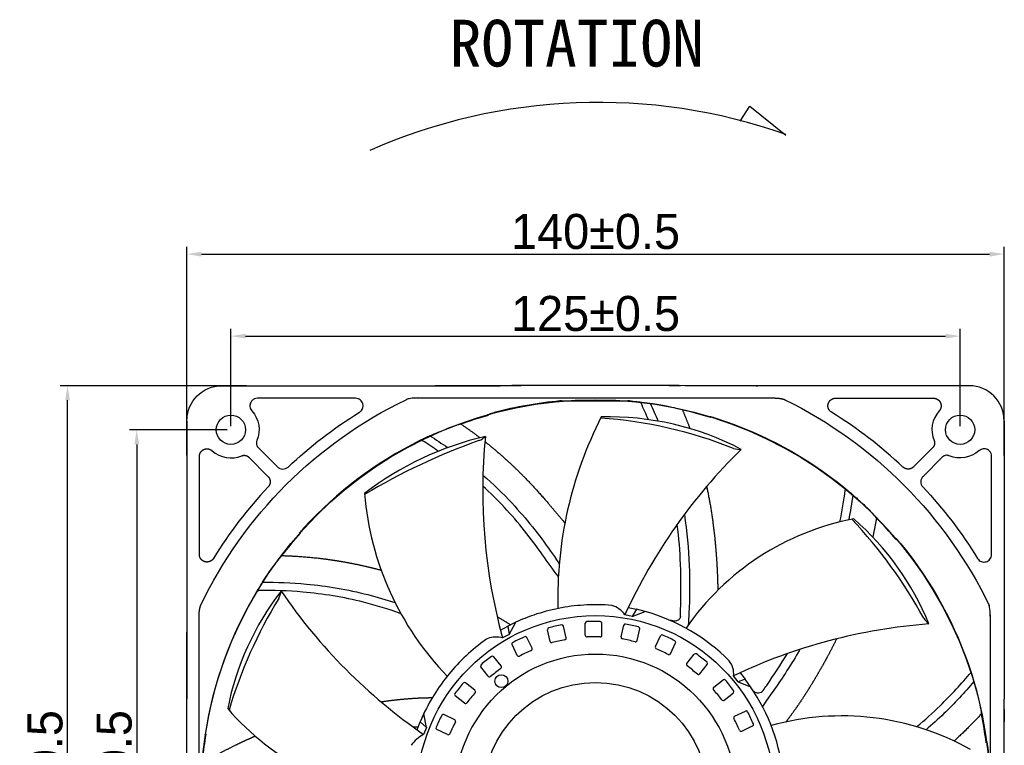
# Model space of a CAD drawing. Header units: millimetres. Extents: x 1372 to 5670, y 1260 to 1629.
# Tile 14 of 20: x 4748 to 4917, y 1505 to 1629. Entities that reach past the tile are written whole.
import ezdxf

# ---------------------------------------------------------------- set-up
doc = ezdxf.new("R2010")
doc.units = ezdxf.units.MM
doc.header["$LTSCALE"] = 0.21
doc.layers.add('1', color=7, linetype='Continuous', true_color=0xffffff)
doc.dimstyles.new('ISO-25', dxfattribs={"dimtxt": 6, "dimasz": 2.5, "dimexe": 1.25, "dimexo": 0.625, "dimtad": 1, "dimtxsty": 'Standard', "dimcen": 2.5, "dimadec": 0, "dimazin": 0, "dimtfac": 1, "dimtmove": 0, "dimatfit": 3, "dimfxl": 1, "dimarcsym": 0})

# ---------------------------------------------------------------- blocks, each defined once
blk = doc.blocks.new('*D131')
at = {"color": 0, "lineweight": -2, "transparency": 16777216}
for p, q in [((4784.21, 1559.25), (4784.21, 1575.9)), ((4909.11, 1559.25), (4909.11, 1575.9)), ((4786.71, 1574.65), (4906.61, 1574.65))]:
    blk.add_line(p, q, dxfattribs=at)
at = {"color": 0, "transparency": 16777216}
for points in [[(4786.71, 1575.07), (4786.71, 1574.24), (4784.21, 1574.65)], [(4906.61, 1574.24), (4906.61, 1575.07), (4909.11, 1574.65)]]:
    blk.add_solid(points, dxfattribs=at)
at = {"layer": 'Defpoints', "color": 0, "transparency": 16777216}
for p in [(4909.11, 1574.65), (4784.21, 1558.62), (4909.11, 1558.62)]:
    blk.add_point(p, dxfattribs=at)
at = {"color": 0, "transparency": 16777216, "insert": (4846.66, 1578.49), "char_height": 6, "attachment_point": 5}
blk.add_mtext('125%%P0.5', dxfattribs=at)
blk = doc.blocks.new('*D132')
at = {"color": 0, "lineweight": -2, "transparency": 16777216}
for p, q in [((4776.66, 1554.22), (4776.66, 1589.94)), ((4779.16, 1588.69), (4914.15, 1588.69)), ((4916.65, 1554.22), (4916.65, 1589.94))]:
    blk.add_line(p, q, dxfattribs=at)
at = {"color": 0, "transparency": 16777216}
for points in [[(4779.16, 1589.1), (4779.16, 1588.27), (4776.66, 1588.69)], [(4914.15, 1588.27), (4914.15, 1589.1), (4916.65, 1588.69)]]:
    blk.add_solid(points, dxfattribs=at)
at = {"layer": 'Defpoints', "color": 0, "transparency": 16777216}
for p in [(4916.65, 1588.69), (4776.66, 1553.6), (4916.65, 1553.6)]:
    blk.add_point(p, dxfattribs=at)
at = {"color": 0, "transparency": 16777216, "insert": (4846.66, 1592.53), "char_height": 6, "attachment_point": 5}
blk.add_mtext('140%%P0.5', dxfattribs=at)
blk = doc.blocks.new('*D133')
at = {"color": 0, "lineweight": -2, "transparency": 16777216}
for p, q in [((4783.58, 1558.62), (4766.83, 1558.62)), ((4768.08, 1556.12), (4768.08, 1436.22)), ((4783.58, 1433.72), (4766.83, 1433.72))]:
    blk.add_line(p, q, dxfattribs=at)
at = {"color": 0, "transparency": 16777216}
for points in [[(4768.5, 1556.12), (4767.67, 1556.12), (4768.08, 1558.62)], [(4767.67, 1436.22), (4768.5, 1436.22), (4768.08, 1433.72)]]:
    blk.add_solid(points, dxfattribs=at)
at = {"layer": 'Defpoints', "color": 0, "transparency": 16777216}
for p in [(4784.21, 1558.62), (4768.08, 1433.72), (4784.21, 1433.72)]:
    blk.add_point(p, dxfattribs=at)
at = {"color": 0, "transparency": 16777216, "insert": (4764.24, 1496.17), "char_height": 6, "attachment_point": 5, "rotation": 90}
blk.add_mtext('125%%P0.5', dxfattribs=at)
blk = doc.blocks.new('*D134')
at = {"color": 0, "lineweight": -2, "transparency": 16777216}
for p, q in [((4786.87, 1566.17), (4754.98, 1566.17)), ((4756.23, 1428.68), (4756.23, 1563.67)), ((4786.87, 1426.18), (4754.98, 1426.18))]:
    blk.add_line(p, q, dxfattribs=at)
at = {"color": 0, "transparency": 16777216}
for points in [[(4756.65, 1563.67), (4755.81, 1563.67), (4756.23, 1566.17)], [(4755.81, 1428.68), (4756.65, 1428.68), (4756.23, 1426.18)]]:
    blk.add_solid(points, dxfattribs=at)
at = {"layer": 'Defpoints', "color": 0, "transparency": 16777216}
for p in [(4756.23, 1566.17), (4787.5, 1566.17), (4787.5, 1426.18)]:
    blk.add_point(p, dxfattribs=at)
at = {"color": 0, "transparency": 16777216, "insert": (4752.39, 1496.17), "char_height": 6, "attachment_point": 5, "rotation": 90}
blk.add_mtext('140%%P0.5', dxfattribs=at)

msp = doc.modelspace()

# ---------------------------------------------------------------- linework, layer by layer
for p, q in [((4871.436, 1611.468), (4873.079, 1614.001)), ((4873.079, 1614.001), (4879.24, 1609.064)), ((4852.271, 1528.187), (4853.681, 1527.896)), ((4852.953, 1526.669), (4851.701, 1526.967)), ((4853.681, 1527.896), (4852.953, 1526.669)), ((4852.953, 1526.669), (4855.161, 1527.508)), ((4855.161, 1527.508), (4853.681, 1527.896)), ((4830.38, 1524.307), (4831.647, 1524.991)), ((4833.016, 1525.674), (4831.647, 1524.991)), ((4831.647, 1524.991), (4831.878, 1523.582)), ((4831.878, 1523.582), (4833.016, 1525.674)), ((4841.642, 1523.025), (4841.188, 1525.012)), ((4844.911, 1523.468), (4844.911, 1525.506)), ((4847.742, 1523.467), (4847.742, 1525.506)), ((4851.028, 1523.171), (4851.482, 1525.159)), ((4831.878, 1523.582), (4830.727, 1523.006)), ((4835.793, 1521.236), (4834.908, 1523.073)), ((4838.882, 1522.395), (4838.428, 1524.383)), ((4853.788, 1522.541), (4854.242, 1524.528)), ((4856.926, 1521.521), (4857.811, 1523.358)), ((4833.242, 1520.008), (4832.357, 1521.845)), ((4859.477, 1520.293), (4860.361, 1522.129)), ((4830.488, 1518.19), (4829.217, 1519.784)), ((4862.309, 1518.601), (4863.58, 1520.194)), ((4828.275, 1516.426), (4827.003, 1518.019)), ((4864.522, 1516.835), (4865.793, 1518.429)), ((4871.081, 1515.486), (4870.314, 1516.519)), ((4871.406, 1517.029), (4872.297, 1515.913)), ((4825.995, 1514.041), (4824.401, 1515.312)), ((4866.907, 1514.555), (4868.501, 1515.826)), ((4872.297, 1515.913), (4871.081, 1515.486)), ((4871.081, 1515.486), (4873.217, 1514.645)), ((4873.217, 1514.645), (4872.297, 1515.913)), ((4824.229, 1511.828), (4822.635, 1513.099)), ((4868.671, 1512.341), (4870.265, 1513.612)), ((4817.239, 1510.025), (4816.623, 1508.607)), ((4817.718, 1507.672), (4817.252, 1510.019)), ((4822.537, 1508.995), (4820.7, 1509.88)), ((4870.489, 1509.588), (4872.326, 1510.472)), ((4816.104, 1507.263), (4816.623, 1508.607)), ((4816.623, 1508.607), (4817.718, 1507.672)), ((4871.717, 1507.037), (4873.554, 1507.921)), ((4817.718, 1507.672), (4817.207, 1506.49)), ((4821.308, 1506.445), (4819.471, 1507.329))]:
    msp.add_line(p, q)
for centre, radius in [((4846.655, 1496.174), 67.591), ((4784.205, 1558.624), 2.5), ((4909.105, 1558.624), 2.5), ((4846.655, 1496.174), 30.634), ((4846.655, 1496.174), 24.064), ((4830.535, 1515.59), 1.109), ((4846.655, 1496.174), 19.201)]:
    msp.add_circle(centre, radius)
for centre, radius, start, end in [((4847.111, 1517.65), 97.011, 70.64842, 113.78012), ((4908.503, 1529.802), 68.312, 152.98701, 181.4852), ((4842.192, 1484.749), 76.067, 68.30645, 85.96722), ((4848.869, 1511.637), 49.207, 62.45604, 91.42685), ((4839.873, 1505.187), 53.68, 102.99902, 127.63894), ((4862.228, 1456.098), 106.761, 109.44456, 121.08543), ((4825.297, 1560.131), 3.637, 292.48256, 313.45699), ((4922.081, 1548.133), 94.746, 174.33181, 195.37874), ((4937.833, 1487.494), 94.746, 134.33181, 155.37874), ((4871.404, 1558.897), 3.637, 252.48256, 273.45699), ((4858.011, 1551.917), 51.095, 184.74122, 223.97884), ((4899.309, 1499.041), 45.12, 100.73008, 145.41696), ((4831.988, 1487.827), 80.674, 28.53262, 43.44697), ((4859.137, 1507.065), 48.246, 22.32616, 48.8121), ((4830.983, 1501.538), 48.246, 142.32616, 168.8121), ((4861.218, 1487.646), 80.674, 148.53262, 163.44697), ((4789.183, 1531.439), 3.637, 332.48256, 353.45699), ((4871.037, 1584.46), 94.746, 214.33181, 235.37874), ((4848.136, 1524.316), 4.442, 36.63607, 72.53505), ((4846.467, 1496.2), 32.493, 44.76685, 74.48106), ((4905.931, 1528.314), 3.637, 212.48256, 233.45699), ((4838.705, 1524.446), 0.284, 104.39721, 192.85714), ((4849.079, 1484.036), 42.004, 101.2898, 104.39721), ((4840.911, 1524.949), 0.284, 12.85714, 101.2898), ((4845.196, 1525.506), 0.284, 91.54007, 180), ((4846.317, 1483.801), 42.004, 88.43266, 91.54007), ((4847.458, 1525.506), 0.284, 0, 88.43266), ((4851.759, 1525.096), 0.284, 78.68292, 167.14286), ((4843.572, 1484.187), 42.004, 75.57552, 78.68292), ((4853.965, 1524.592), 0.284, 347.14286, 75.57552), ((4910.922, 1430.917), 94.746, 94.33181, 115.37874), ((4829.63, 1518.104), 5.024, 77.38011, 106.71177), ((4851.719, 1484.88), 42.004, 114.14694, 117.25435), ((4834.652, 1522.949), 0.284, 25.71429, 114.14694), ((4841.365, 1522.961), 0.284, 281.2181, 12.85714), ((4845.196, 1523.468), 0.284, 180, 271.61053), ((4846.317, 1483.588), 39.611, 88.36095, 91.61053), ((4847.458, 1523.467), 0.284, 268.36095, 0), ((4851.306, 1523.108), 0.284, 167.14286, 258.75338), ((4858.067, 1523.235), 0.284, 65.82578, 154.28571), ((4840.982, 1485.174), 42.004, 62.71837, 65.82578), ((4832.613, 1521.968), 0.284, 117.25435, 205.71429), ((4835.537, 1521.112), 0.284, 294.07524, 25.71429), ((4839.159, 1522.458), 0.284, 192.85714, 284.46767), ((4849.126, 1483.828), 39.611, 101.2181, 104.46767), ((4843.525, 1483.979), 39.611, 75.50381, 78.75338), ((4853.511, 1522.604), 0.284, 255.50381, 347.14286), ((4857.182, 1521.398), 0.284, 154.28571, 245.89624), ((4860.105, 1522.253), 0.284, 334.28571, 62.71837), ((4854.105, 1486.29), 42.004, 127.00409, 130.1115), ((4828.995, 1519.607), 0.284, 38.57143, 127.00409), ((4833.498, 1520.131), 0.284, 205.71429, 297.32481), ((4851.811, 1484.688), 39.611, 114.07524, 117.32481), ((4840.89, 1484.982), 39.611, 62.64667, 65.89624), ((4859.22, 1520.416), 0.284, 242.64667, 334.28571), ((4863.802, 1520.017), 0.284, 52.96864, 141.42857), ((4838.676, 1486.712), 42.004, 49.86123, 52.96864), ((4827.226, 1518.197), 0.284, 130.1115, 218.57143), ((4830.266, 1518.013), 0.284, 306.93238, 38.57143), ((4862.531, 1518.423), 0.284, 141.42857, 233.0391), ((4838.543, 1486.545), 39.611, 49.78952, 53.0391), ((4865.571, 1518.606), 0.284, 321.42857, 49.86123), ((4866.888, 1516.879), 3.445, 354.00501, 39.75176), ((4828.497, 1516.603), 0.284, 218.57143, 310.18195), ((4854.238, 1486.123), 39.611, 126.93238, 130.18195), ((4864.3, 1517.012), 0.284, 229.78952, 321.42857), ((4856.118, 1488.195), 42.004, 139.86123, 142.96864), ((4824.223, 1515.09), 0.284, 51.42857, 139.86123), ((4867.084, 1514.333), 0.284, 128.57143, 220.18195), ((4868.678, 1515.604), 0.284, 40.1115, 128.57143), ((4836.771, 1488.725), 42.004, 37.00409, 40.1115), ((4846.467, 1496.2), 32.493, 4.98867, 34.58751), ((4822.812, 1513.321), 0.284, 142.96864, 231.42857), ((4856.284, 1488.062), 39.611, 139.78952, 143.0391), ((4825.817, 1513.818), 0.284, 319.78952, 51.42857), ((4836.604, 1488.592), 39.611, 36.93238, 40.18195), ((4870.088, 1513.835), 0.284, 308.57143, 37.00409), ((4874.492, 1514.742), 1.16, 230.01067, 320.57365), ((4824.406, 1512.05), 0.284, 231.42857, 323.0391), ((4868.494, 1512.564), 0.284, 216.93238, 308.57143), ((4817.878, 1540.381), 45.171, 220.74294, 265.03718), ((4857.656, 1490.501), 42.004, 152.71837, 155.82578), ((4820.577, 1509.624), 0.284, 64.28571, 152.71837), ((4870.613, 1509.332), 0.284, 115.71429, 207.32481), ((4872.449, 1510.216), 0.284, 27.25435, 115.71429), ((4835.361, 1491.111), 42.004, 24.14694, 27.25435), ((4888.854, 1464.59), 45.054, 60.71344, 105.58846), ((4819.595, 1507.586), 0.284, 155.82578, 244.28571), ((4857.848, 1490.408), 39.611, 152.64667, 155.89624), ((4822.414, 1508.739), 0.284, 332.64667, 64.28571), ((4835.169, 1491.018), 39.611, 24.07524, 27.32481), ((4873.43, 1508.178), 0.284, 295.71429, 24.14694), ((4820.808, 1500.272), 7.186, 120.07636, 142.81786), ((4821.431, 1506.701), 0.284, 244.28571, 335.89624), ((4871.594, 1507.293), 0.284, 204.07524, 295.71429)]:
    msp.add_arc(centre, radius, start, end)
at = {"layer": '1', "color": 7, "linetype": 'Continuous'}
for p, q in [((4782.66, 1566.169), (4830.299, 1566.169)), ((4910.651, 1566.169), (4863.011, 1566.169)), ((4805.543, 1564.021), (4788.762, 1564.021)), ((4816.108, 1564.065), (4877.202, 1564.065)), ((4841.109, 1563.574), (4852.202, 1563.574)), ((4887.768, 1564.021), (4904.549, 1564.021)), ((4776.661, 1560.17), (4776.661, 1512.53)), ((4916.65, 1560.17), (4916.65, 1512.53)), ((4788.898, 1555.562), (4792.186, 1552.274)), ((4904.413, 1555.562), (4901.125, 1552.274)), ((4778.808, 1537.287), (4778.808, 1554.068)), ((4787.267, 1553.932), (4790.556, 1550.644)), ((4906.044, 1553.932), (4902.755, 1550.644)), ((4914.503, 1537.287), (4914.503, 1554.068)), ((4778.764, 1465.627), (4778.764, 1526.721)), ((4914.247, 1526.721), (4914.247, 1465.627))]:
    msp.add_line(p, q, dxfattribs=at)
at = {"layer": '1', "color": 7, "linetype": 'Continuous', "extrusion": (0, 0, -1)}
for centre, radius, start, end in [((-4846.655, 1496.174), 74.978, 25.64127, 64.35873), ((-4846.655, 1496.174), 67.65, 95.16163, 96.31852), ((-4846.655, 1496.174), 67.65, 96.31852, 97.93424), ((-4845.419, 1495.298), 76.306, 116.19344, 154.16747), ((-4784.205, 1558.624), 4.828, 138.03536, 202.66477), ((-4846.655, 1496.174), 76.923, 46.79677, 58.2926), ((-4846.655, 1496.174), 67.508, 70.02358, 74.2542), ((-4846.655, 1496.174), 67.65, 107.87895, 129.03852), ((-4909.105, 1558.624), 4.828, 228.03536, 292.66477), ((-4846.655, 1496.174), 67.65, 129.03852, 130.65424), ((-4846.655, 1496.174), 76.923, 136.79677, 148.2926), ((-4846.655, 1496.174), 67.508, 37.30358, 41.52693), ((-4846.655, 1496.174), 67.65, 140.60622, 161.97915), ((-4846.655, 1496.174), 67.65, 161.97915, 163.37424), ((-4846.655, 1496.174), 67.508, 5.16759, 8.79966), ((-4846.655, 1496.174), 67.65, 172.34189, 174.83837)]:
    msp.add_arc(centre, radius, start, end, dxfattribs=at)
at = {"layer": '1', "color": 7, "linetype": 'Continuous'}
for centre, radius, start, end in [((4846.655, 1496.174), 67.65, 95.16163, 104.84832), ((4846.655, 1496.174), 67.508, 73.01853, 77.25642), ((4909.105, 1558.624), 4.828, 138.03536, 202.66477), ((4846.655, 1496.174), 76.923, 46.79677, 58.2926), ((4846.655, 1496.174), 67.65, 116.40148, 137.5756), ((4846.655, 1496.174), 67.65, 114.78576, 116.40148), ((4784.205, 1558.624), 4.828, 228.03536, 292.66477), ((4846.655, 1496.174), 76.923, 136.79677, 148.2926), ((4846.655, 1496.174), 67.508, 40.29125, 44.53642), ((4846.655, 1496.174), 67.65, 147.50576, 149.12148), ((4846.655, 1496.174), 67.65, 149.12148, 171.27631), ((4846.655, 1496.174), 32.5, 93.56817, 108.9267), ((4846.655, 1496.174), 32.5, 85.01943, 93.56817), ((4846.655, 1496.174), 32.5, 108.9267, 114.81328), ((4846.655, 1496.174), 32.5, 124.63307, 126.28817), ((4846.655, 1496.174), 32.5, 119.94904, 120.05161), ((4846.655, 1496.174), 32.5, 126.28817, 141.65398), ((4846.655, 1496.174), 32.5, 141.65398, 156.82856), ((4846.655, 1496.174), 67.508, 7.56398, 11.81642)]:
    msp.add_arc(centre, radius, start, end, dxfattribs=at)
at = {"layer": '1', "color": 7, "linetype": 'Continuous', "extrusion": (0, 0, -1)}
msp.add_ellipse((4782.661, 1560.168), major_axis=(-4.244, 4.244), ratio=0.9996955, start_param=5.4979394, end_param=7.0684312, dxfattribs=at)
at = {"layer": '1', "color": 7, "linetype": 'Continuous'}
msp.add_ellipse((4910.649, 1560.168), major_axis=(-4.244, -4.244), ratio=0.9996955, start_param=2.3563468, end_param=3.9268385, dxfattribs=at)
for points, degree in [([(4818.837, 1566.169), (4818.965, 1566.171), (4819.094, 1566.172), (4819.224, 1566.174)], 3), ([(4819.137, 1566.171), (4819.158, 1566.172), (4819.18, 1566.173), (4819.202, 1566.174)], 3), ([(4819.202, 1566.174), (4819.203, 1566.174), (4819.205, 1566.174), (4819.207, 1566.174)], 3), ([(4846.655, 1566.193), (4841.176, 1566.193), (4835.703, 1566.185), (4830.299, 1566.169)], 3), ([(4863.011, 1566.169), (4857.605, 1566.185), (4852.137, 1566.193), (4846.655, 1566.193)], 3), ([(4840.836, 1563.568), (4840.927, 1563.572), (4841.018, 1563.574), (4841.109, 1563.574)], 3), ([(4852.475, 1563.568), (4852.384, 1563.572), (4852.293, 1563.574), (4852.202, 1563.574)], 3), ([(4852.475, 1563.568), (4852.564, 1563.564), (4852.653, 1563.558), (4852.742, 1563.55)], 3), ([(4855.716, 1560.346), (4855.312, 1561.294), (4854.894, 1562.231), (4854.463, 1563.162)], 3), ([(4855.994, 1563.177), (4856.467, 1562.161), (4856.922, 1561.135), (4857.355, 1560.094)], 3), ([(4861.547, 1562.019), (4862.224, 1560.427), (4862.817, 1558.829)], 2), ([(4828.174, 1561.233), (4828.228, 1561.205), (4828.282, 1561.177), (4828.336, 1561.149)], 3), ([(4866.372, 1560.739), (4866.342, 1560.791), (4866.312, 1560.844), (4866.281, 1560.897)], 3), ([(4823.592, 1559.62), (4825.266, 1558.481), (4826.847, 1557.273)], 2), ([(4819.726, 1554.968), (4818.83, 1555.581), (4817.926, 1556.173), (4817.015, 1556.753)], 3), ([(4818.295, 1557.592), (4819.313, 1556.949), (4820.32, 1556.284), (4821.315, 1555.59)], 3), ([(4901.125, 1552.274), (4901.037, 1552.186), (4900.832, 1552.047), (4900.602, 1551.949), (4900.357, 1551.896), (4900.106, 1551.891), (4899.858, 1551.934), (4899.622, 1552.025), (4899.408, 1552.159), (4899.316, 1552.246)], 2), ([(4790.556, 1550.644), (4790.643, 1550.556), (4790.783, 1550.35), (4790.881, 1550.121), (4790.934, 1549.875), (4790.939, 1549.625), (4790.895, 1549.377), (4790.805, 1549.141), (4790.671, 1548.927), (4790.584, 1548.835)], 2), ([(4888.515, 1542.851), (4888.885, 1544.676), (4889.181, 1546.492), (4889.433, 1548.312)], 3), ([(4890.729, 1547.497), (4890.535, 1546.063), (4890.304, 1544.631), (4890.028, 1543.196)], 3), ([(4894.775, 1543.522), (4894.494, 1541.874), (4894.144, 1540.264)], 2), ([(4795.935, 1540.913), (4795.995, 1540.919), (4796.056, 1540.925), (4796.116, 1540.93)], 3), ([(4898.148, 1539.83), (4898.151, 1539.89), (4898.154, 1539.951), (4898.157, 1540.012)], 3), ([(4844.632, 1528.613), (4844.632, 1528.612), (4844.632, 1528.612), (4844.633, 1528.611)], 3), ([(4829.806, 1526.635), (4830.995, 1525.958), (4832.127, 1525.23)], 2), ([(4914.245, 1526.948), (4914.251, 1526.721)], 1), ([(4776.655, 1523.606), (4776.657, 1523.735), (4776.659, 1523.864), (4776.661, 1523.993)], 3), ([(4776.655, 1523.628), (4776.657, 1523.65), (4776.658, 1523.671), (4776.659, 1523.693)], 3), ([(4776.655, 1523.623), (4776.655, 1523.625), (4776.655, 1523.626), (4776.655, 1523.628)], 3), ([(4827.419, 1522.372), (4827.419, 1522.371), (4827.42, 1522.371), (4827.42, 1522.371)], 3), ([(4776.636, 1496.174), (4776.636, 1501.653), (4776.645, 1507.127), (4776.661, 1512.53)], 3), ([(4815.424, 1507.751), (4815.72, 1507.774), (4816.016, 1507.796), (4816.319, 1507.82)], 3), ([(4779.942, 1506.502), (4779.922, 1506.486), (4779.902, 1506.47), (4779.882, 1506.455)], 3), ([(4877.494, 1506.437), (4877.494, 1506.436), (4877.493, 1506.436)], 2), ([(4913.576, 1505.06), (4913.602, 1505.097), (4913.629, 1505.134), (4913.655, 1505.171)], 3)]:
    msp.add_open_spline(points, degree=degree, dxfattribs=at)
for points, degree, knots in [([(4819.207, 1566.174), (4823.023, 1566.174), (4826.711, 1566.174), (4828.514, 1566.174), (4830.293, 1566.174), (4832.031, 1566.174), (4833.755, 1566.174), (4833.847, 1566.174), (4833.938, 1566.174)], 2, [0, 0, 0, 0.4931216, 0.4931216, 0.7398482, 0.7398482, 0.9865748, 0.9865748, 1, 1, 1]), ([(4859.245, 1566.174), (4859.361, 1566.174), (4859.476, 1566.174), (4860.336, 1566.174), (4861.2, 1566.174)], 2, [0, 0, 0, 0.1243954, 0.1243954, 1, 1, 1]), ([(4874.096, 1566.174), (4874.129, 1566.174), (4874.178, 1566.173), (4874.242, 1566.172), (4874.258, 1566.172), (4874.29, 1566.171), (4874.343, 1566.171), (4874.422, 1566.17), (4874.428, 1566.17)], 2, [0, 0, 0, 0.2500056, 0.2500056, 0.5000111, 0.5000111, 0.7500167, 0.7500167, 1, 1, 1]), ([(4788.762, 1564.021), (4788.586, 1564.001), (4788.252, 1563.962), (4787.848, 1563.681), (4787.523, 1563.243), (4787.373, 1562.545), (4787.649, 1562.092), (4787.795, 1561.852)], 3, [0, 0, 0, 0, 0.1761684, 0.3363594, 0.4804844, 0.725584, 1, 1, 1, 1]), ([(4806.226, 1561.616), (4806.346, 1561.708), (4806.567, 1561.877), (4806.842, 1562.363), (4806.892, 1563.081), (4806.488, 1563.682), (4805.995, 1563.973), (4805.703, 1564.004), (4805.543, 1564.021)], 3, [0, 0, 0, 0, 0.1348874, 0.247456, 0.4946098, 0.738798, 0.8565257, 1, 1, 1, 1]), ([(4816.108, 1564.065), (4815.901, 1564.061), (4815.523, 1564.053), (4815.003, 1563.994), (4814.632, 1563.916), (4814.376, 1563.842), (4814.264, 1563.792), (4814.21, 1563.769)], 3, [0, 0, 0, 0, 0.3214663, 0.5864334, 0.8096955, 0.9087263, 1, 1, 1, 1]), ([(4840.836, 1563.57), (4840.815, 1563.569), (4840.772, 1563.565), (4840.683, 1563.559), (4840.615, 1563.553), (4840.569, 1563.55)], 3, [0, 0, 0, 0, 0.2352329, 0.4808662, 1, 1, 1, 1]), ([(4854.101, 1563.413), (4854.153, 1563.407), (4854.206, 1563.393), (4854.302, 1563.348), (4854.347, 1563.316), (4854.416, 1563.244), (4854.443, 1563.204), (4854.463, 1563.162)], 3, [0, 0, 0, 0, 0.3463546, 0.3463546, 0.6948445, 0.6948445, 1, 1, 1, 1]), ([(4877.202, 1564.065), (4877.816, 1564.065), (4878.333, 1563.982), (4878.561, 1563.946), (4878.755, 1563.893), (4878.981, 1563.831), (4879.101, 1563.769)], 2, [0, 0, 0, 0.5, 0.5, 0.75, 0.75, 1, 1, 1]), ([(4887.085, 1561.616), (4886.914, 1561.722), (4886.782, 1561.874), (4886.713, 1561.954), (4886.601, 1562.137), (4886.52, 1562.338), (4886.497, 1562.444), (4886.474, 1562.548), (4886.468, 1562.654), (4886.458, 1562.86), (4886.511, 1563.06), (4886.564, 1563.256), (4886.731, 1563.514), (4886.801, 1563.592), (4886.873, 1563.672), (4886.958, 1563.739), (4887.044, 1563.808), (4887.239, 1563.914), (4887.344, 1563.951), (4887.55, 1564.021), (4887.768, 1564.021)], 2, [0, 0, 0, 0.125, 0.125, 0.1875, 0.25, 0.3125, 0.3125, 0.375, 0.375, 0.5, 0.5, 0.625, 0.6875, 0.6875, 0.75, 0.75, 0.8125, 0.875, 0.875, 1, 1, 1]), ([(4904.549, 1564.021), (4904.699, 1564.021), (4904.844, 1563.987), (4905.009, 1563.949), (4905.16, 1563.869), (4905.328, 1563.78), (4905.463, 1563.646), (4905.613, 1563.498), (4905.709, 1563.31), (4905.808, 1563.114), (4905.838, 1562.895), (4905.852, 1562.791), (4905.849, 1562.684), (4905.846, 1562.583), (4905.827, 1562.483), (4905.792, 1562.298), (4905.706, 1562.128), (4905.629, 1561.979), (4905.516, 1561.852)], 2, [0, 0, 0, 0.125, 0.125, 0.25, 0.25, 0.375, 0.375, 0.5, 0.5, 0.625, 0.625, 0.6875, 0.6875, 0.75, 0.75, 0.875, 0.875, 1, 1, 1]), ([(4855.994, 1563.177), (4857.098, 1563.014), (4858.02, 1562.848), (4859.499, 1562.557), (4860.046, 1562.433), (4861.203, 1562.154), (4861.396, 1562.08), (4861.547, 1562.019)], 3, [0, 0, 0, 0, 0.25, 0.25, 0.5, 0.5, 1, 1, 1, 1]), ([(4828.174, 1561.233), (4828.172, 1561.234), (4828.202, 1561.244), (4828.332, 1561.285), (4828.48, 1561.33), (4828.734, 1561.403), (4828.8, 1561.422), (4828.946, 1561.463), (4829.028, 1561.486), (4829.159, 1561.522), (4829.2, 1561.533), (4829.268, 1561.552), (4829.294, 1561.558), (4829.319, 1561.565)], 3, [0, 0, 0, 0, 0.2013819, 0.2013819, 0.6378557, 0.6378557, 0.7739763, 0.7739763, 0.9114016, 0.9114016, 0.9678107, 0.9678107, 1, 1, 1, 1]), ([(4866.281, 1560.897), (4866.28, 1560.898), (4866.311, 1560.891), (4866.443, 1560.855), (4866.591, 1560.813), (4866.844, 1560.737), (4866.91, 1560.718), (4867.056, 1560.673), (4867.136, 1560.648), (4867.266, 1560.608), (4867.307, 1560.595), (4867.374, 1560.573), (4867.399, 1560.565), (4867.424, 1560.557)], 3, [0, 0, 0, 0, 0.2013819, 0.2013819, 0.6378557, 0.6378557, 0.7739763, 0.7739763, 0.9114016, 0.9114016, 0.9678107, 0.9678107, 1, 1, 1, 1]), ([(4818.295, 1557.592), (4819.312, 1558.052), (4820.177, 1558.411), (4821.579, 1558.966), (4822.106, 1559.157), (4823.23, 1559.548), (4823.433, 1559.59), (4823.592, 1559.62)], 3, [0, 0, 0, 0, 0.25, 0.25, 0.5, 0.5, 1, 1, 1, 1]), ([(4788.66, 1556.764), (4788.645, 1556.724), (4788.614, 1556.643), (4788.581, 1556.486), (4788.565, 1556.228), (4788.625, 1555.976), (4788.72, 1555.792), (4788.791, 1555.679), (4788.854, 1555.61), (4788.898, 1555.562)], 3, [0, 0, 0, 0, 0.0974325, 0.2013041, 0.3715703, 0.6925272, 0.7842182, 0.8505885, 1, 1, 1, 1]), ([(4816.574, 1556.768), (4816.622, 1556.792), (4816.674, 1556.808), (4816.779, 1556.822), (4816.834, 1556.82), (4816.931, 1556.796), (4816.975, 1556.778), (4817.015, 1556.753)], 3, [0, 0, 0, 0, 0.3463547, 0.3463547, 0.6948446, 0.6948446, 1, 1, 1, 1]), ([(4827.714, 1556.6), (4827.726, 1556.591), (4828.736, 1555.793), (4829.706, 1554.967), (4830.664, 1554.152), (4831.603, 1553.293), (4833.072, 1551.95), (4834.499, 1550.496), (4836.572, 1548.384), (4838.555, 1546.039), (4839.918, 1544.428), (4841.411, 1542.653)], 2, [0.12427016, 0.12427016, 0.12427016, 0.125, 0.1875, 0.1875, 0.25, 0.25, 0.35, 0.35, 0.5, 0.5, 0.60634874, 0.60634874, 0.60634874]), ([(4904.65, 1556.764), (4904.677, 1556.699), (4904.696, 1556.633), (4904.715, 1556.562), (4904.725, 1556.487), (4904.748, 1556.322), (4904.72, 1556.157), (4904.691, 1555.985), (4904.608, 1555.826), (4904.568, 1555.751), (4904.518, 1555.684), (4904.472, 1555.621), (4904.413, 1555.562)], 2, [0, 0, 0, 0.125, 0.125, 0.25, 0.25, 0.5, 0.5, 0.75, 0.75, 0.875, 0.875, 1, 1, 1]), ([(4778.808, 1554.068), (4778.808, 1554.218), (4778.842, 1554.363), (4778.88, 1554.528), (4778.96, 1554.679), (4779.049, 1554.846), (4779.184, 1554.982), (4779.331, 1555.131), (4779.52, 1555.227), (4779.715, 1555.327), (4779.934, 1555.356), (4780.039, 1555.371), (4780.145, 1555.367), (4780.246, 1555.365), (4780.347, 1555.346), (4780.532, 1555.311), (4780.701, 1555.224), (4780.851, 1555.148), (4780.977, 1555.034)], 2, [0, 0, 0, 0.125, 0.125, 0.25, 0.25, 0.375, 0.375, 0.5, 0.5, 0.625, 0.625, 0.6875, 0.6875, 0.75, 0.75, 0.875, 0.875, 1, 1, 1]), ([(4914.503, 1554.068), (4914.482, 1554.243), (4914.443, 1554.577), (4914.162, 1554.982), (4913.724, 1555.307), (4913.026, 1555.456), (4912.573, 1555.18), (4912.334, 1555.034)], 3, [0, 0, 0, 0, 0.1761684, 0.3363594, 0.4804844, 0.725584, 1, 1, 1, 1]), ([(4786.066, 1554.169), (4786.131, 1554.196), (4786.196, 1554.214), (4786.267, 1554.234), (4786.342, 1554.244), (4786.508, 1554.266), (4786.672, 1554.239), (4786.844, 1554.21), (4787.004, 1554.126), (4787.079, 1554.087), (4787.146, 1554.037), (4787.208, 1553.991), (4787.267, 1553.932)], 2, [0, 0, 0, 0.125, 0.125, 0.25, 0.25, 0.5, 0.5, 0.75, 0.75, 0.875, 0.875, 1, 1, 1]), ([(4907.245, 1554.169), (4907.206, 1554.184), (4907.124, 1554.215), (4906.967, 1554.249), (4906.709, 1554.265), (4906.457, 1554.204), (4906.273, 1554.109), (4906.16, 1554.039), (4906.091, 1553.976), (4906.044, 1553.932)], 3, [0, 0, 0, 0, 0.0974325, 0.2013041, 0.3715703, 0.6925272, 0.7842182, 0.8505885, 1, 1, 1, 1]), ([(4792.186, 1552.274), (4792.32, 1552.167), (4792.582, 1551.959), (4793.08, 1551.866), (4793.584, 1551.941), (4793.855, 1552.142), (4793.995, 1552.246)], 3, [0, 0, 0, 0, 0.2546341, 0.4976845, 0.7415934, 1, 1, 1, 1]), ([(4827.374, 1550.859), (4829.104, 1549.347), (4833.375, 1545.23), (4837.516, 1539.985), (4839.788, 1536.648), (4840.447, 1535.707)], 3, [0.2812513, 0.2812513, 0.2812513, 0.2812513, 0.4483899, 0.70777613, 0.76510249, 0.76510249, 0.76510249, 0.76510249]), ([(4902.755, 1550.644), (4902.649, 1550.51), (4902.44, 1550.248), (4902.347, 1549.75), (4902.422, 1549.245), (4902.623, 1548.974), (4902.727, 1548.835)], 3, [0, 0, 0, 0, 0.2546341, 0.4976845, 0.7415934, 1, 1, 1, 1]), ([(4840.292, 1533.512), (4839.262, 1534.757), (4836.662, 1538.715), (4832.396, 1544.116), (4828.616, 1547.823), (4827.339, 1548.983)], 3, [0.1273803, 0.1273803, 0.1273803, 0.1273803, 0.25110179, 0.52455147, 0.65794921, 0.65794921, 0.65794921, 0.65794921]), ([(4865.692, 1548.915), (4865.742, 1548.682), (4865.791, 1548.447), (4866.393, 1545.55), (4866.794, 1542.506), (4867.118, 1540.046), (4867.315, 1537.449), (4867.411, 1536.178), (4867.479, 1534.861), (4867.548, 1533.502), (4867.579, 1532.225), (4867.593, 1531.679), (4867.6, 1531.145)], 2, [0.3382576, 0.3382576, 0.3382576, 0.35, 0.35, 0.5, 0.5, 0.625, 0.625, 0.6875, 0.6875, 0.75, 0.75, 0.77482814, 0.77482814, 0.77482814]), ([(4889.264, 1548.719), (4889.305, 1548.686), (4889.342, 1548.646), (4889.398, 1548.556), (4889.419, 1548.505), (4889.438, 1548.407), (4889.439, 1548.359), (4889.433, 1548.312)], 3, [0, 0, 0, 0, 0.3463547, 0.3463547, 0.6948446, 0.6948446, 1, 1, 1, 1]), ([(4890.729, 1547.497), (4891.57, 1546.763), (4892.256, 1546.126), (4893.343, 1545.081), (4893.736, 1544.681), (4894.559, 1543.821), (4894.681, 1543.654), (4894.775, 1543.522)], 3, [0, 0, 0, 0, 0.25, 0.25, 0.5, 0.5, 1, 1, 1, 1]), ([(4861.873, 1544.123), (4862.331, 1541.166), (4862.858, 1535.222), (4862.773, 1529.203), (4862.576, 1525.856), (4862.531, 1525.179)], 3, [0.49084899, 0.49084899, 0.49084899, 0.49084899, 0.70777613, 0.92755034, 0.98302245, 0.98302245, 0.98302245, 0.98302245]), ([(4795.935, 1540.913), (4795.933, 1540.913), (4795.952, 1540.938), (4796.04, 1541.043), (4796.14, 1541.16), (4796.313, 1541.359), (4796.359, 1541.411), (4796.46, 1541.525), (4796.516, 1541.588), (4796.607, 1541.689), (4796.635, 1541.721), (4796.683, 1541.773), (4796.7, 1541.792), (4796.718, 1541.812)], 3, [0, 0, 0, 0, 0.2013819, 0.2013819, 0.6378557, 0.6378557, 0.7739763, 0.7739763, 0.9114016, 0.9114016, 0.9678107, 0.9678107, 1, 1, 1, 1]), ([(4861.19, 1526.707), (4861.2, 1527.058), (4861.282, 1529.983), (4861.351, 1535.033), (4860.95, 1540.132), (4860.65, 1542.445)], 3, [0, 0, 0, 0, 0.03012131, 0.25109421, 0.43225923, 0.43225923, 0.43225923, 0.43225923]), ([(4898.157, 1540.012), (4898.157, 1540.014), (4898.179, 1539.991), (4898.271, 1539.889), (4898.373, 1539.773), (4898.545, 1539.573), (4898.589, 1539.521), (4898.688, 1539.405), (4898.742, 1539.341), (4898.83, 1539.236), (4898.857, 1539.203), (4898.902, 1539.149), (4898.919, 1539.128), (4898.935, 1539.108)], 3, [0, 0, 0, 0, 0.2013819, 0.2013819, 0.6378557, 0.6378557, 0.7739763, 0.7739763, 0.9114016, 0.9114016, 0.9678107, 0.9678107, 1, 1, 1, 1]), ([(4781.214, 1536.603), (4781.108, 1536.432), (4780.956, 1536.301), (4780.876, 1536.232), (4780.692, 1536.12), (4780.492, 1536.039), (4780.385, 1536.016), (4780.282, 1535.993), (4780.175, 1535.987), (4779.97, 1535.976), (4779.77, 1536.03), (4779.574, 1536.083), (4779.315, 1536.25), (4779.237, 1536.32), (4779.158, 1536.392), (4779.09, 1536.477), (4779.022, 1536.563), (4778.915, 1536.757), (4778.879, 1536.863), (4778.808, 1537.069), (4778.808, 1537.287)], 2, [0, 0, 0, 0.125, 0.125, 0.1875, 0.25, 0.3125, 0.3125, 0.375, 0.375, 0.5, 0.5, 0.625, 0.6875, 0.6875, 0.75, 0.75, 0.8125, 0.875, 0.875, 1, 1, 1]), ([(4789.596, 1532.517), (4790.203, 1533.454), (4790.737, 1534.223), (4791.617, 1535.447), (4791.957, 1535.893), (4792.691, 1536.83), (4792.84, 1536.975), (4792.957, 1537.087)], 3, [0, 0, 0, 0, 0.25, 0.25, 0.5, 0.5, 1, 1, 1, 1]), ([(4792.957, 1537.087), (4795.555, 1537.017), (4799.353, 1536.647), (4800.616, 1536.476), (4801.863, 1536.308), (4803.117, 1536.094), (4805.079, 1535.757), (4807.065, 1535.305), (4808.562, 1534.965), (4810.072, 1534.559)], 2, [0, 0, 0, 0.125, 0.1875, 0.1875, 0.25, 0.25, 0.35, 0.35, 0.42779792, 0.42779792, 0.42779792]), ([(4912.097, 1536.603), (4912.189, 1536.483), (4912.358, 1536.263), (4912.845, 1535.988), (4913.562, 1535.938), (4914.163, 1536.341), (4914.454, 1536.835), (4914.485, 1537.126), (4914.503, 1537.287)], 3, [0, 0, 0, 0, 0.1348874, 0.247456, 0.4946098, 0.738798, 0.8565257, 1, 1, 1, 1]), ([(4789.596, 1532.517), (4792.087, 1532.537), (4798.015, 1532.325), (4805.788, 1531.015), (4810.766, 1529.553), (4812.269, 1529.06)], 3, [0, 0, 0, 0, 0.18900368, 0.4483899, 0.56449846, 0.56449846, 0.56449846, 0.56449846]), ([(4788.594, 1530.893), (4788.621, 1530.939), (4788.656, 1530.981), (4788.737, 1531.05), (4788.785, 1531.077), (4788.879, 1531.11), (4788.927, 1531.118), (4788.973, 1531.118)], 3, [0, 0, 0, 0, 0.3463547, 0.3463547, 0.6948446, 0.6948446, 1, 1, 1, 1]), ([(4813.213, 1527.198), (4811.183, 1527.917), (4805.69, 1529.609), (4797.36, 1530.966), (4791.47, 1531.131), (4788.973, 1531.118)], 3, [0.35464729, 0.35464729, 0.35464729, 0.35464729, 0.52455005, 0.79800055, 1, 1, 1, 1]), ([(4778.764, 1526.721), (4778.764, 1527.335), (4778.847, 1527.851), (4778.884, 1528.08), (4778.937, 1528.274), (4778.999, 1528.5), (4779.061, 1528.62)], 2, [0, 0, 0, 0.5, 0.5, 0.75, 0.75, 1, 1, 1]), ([(4914.247, 1526.721), (4914.246, 1526.826), (4914.245, 1527.026), (4914.234, 1527.389), (4914.21, 1527.896), (4914.142, 1528.303), (4914.1, 1528.548)], 3, [0, 0, 0, 0, 0.1718546, 0.3263045, 0.5936747, 1, 1, 1, 1]), ([(4861.19, 1526.707), (4861.187, 1526.616), (4861.17, 1526.525), (4861.105, 1526.355), (4861.057, 1526.274), (4860.941, 1526.137), (4860.871, 1526.077), (4860.712, 1525.978), (4860.62, 1525.939), (4860.39, 1525.874), (4860.246, 1525.862), (4859.962, 1525.878), (4859.819, 1525.907), (4859.644, 1525.968), (4859.604, 1525.983), (4859.282, 1526.059)], 3, [0, 0, 0, 0, 0.1306122, 0.1306122, 0.2614653, 0.2614653, 0.3900869, 0.3900869, 0.5302137, 0.5302137, 0.7336187, 0.7336187, 0.9396449, 0.9396449, 1, 1, 1, 1]), ([(4776.655, 1508.888), (4776.655, 1508.98), (4776.655, 1509.073), (4776.655, 1510.796), (4776.655, 1512.535), (4776.655, 1514.314), (4776.655, 1516.117), (4776.655, 1519.807), (4776.655, 1523.623)], 2, [0, 0, 0, 0.0137028, 0.0137028, 0.2603619, 0.2603619, 0.5070211, 0.5070211, 1, 1, 1]), ([(4916.651, 1523.947), (4916.651, 1523.937), (4916.652, 1523.861), (4916.653, 1523.809), (4916.653, 1523.777), (4916.653, 1523.761), (4916.654, 1523.701), (4916.655, 1523.657), (4916.655, 1523.624)], 2, [0, 0, 0, 0.2515973, 0.2515973, 0.5032242, 0.5032242, 0.7548511, 0.7548511, 1, 1, 1]), ([(4887.952, 1522.836), (4887.191, 1521.295), (4886.347, 1519.732), (4885.741, 1518.611), (4885.086, 1517.466), (4884.409, 1516.285), (4883.746, 1515.194), (4883.032, 1514.02), (4882.322, 1512.932), (4881.566, 1511.774), (4880.808, 1510.703), (4880.041, 1509.618), (4879.262, 1508.611)], 2, [0.53973577, 0.53973577, 0.53973577, 0.625, 0.625, 0.6875, 0.6875, 0.75, 0.75, 0.8125, 0.8125, 0.875, 0.875, 0.93508569, 0.93508569, 0.93508569]), ([(4881.674, 1521.036), (4881.572, 1520.859), (4880.034, 1518.216), (4877.954, 1515.077), (4875.85, 1512.206), (4875.268, 1511.243)], 3, [0.69210753, 0.69210753, 0.69210753, 0.69210753, 0.70777613, 0.92755034, 1, 1, 1, 1]), ([(4875.387, 1514.005), (4875.586, 1514.295), (4876.988, 1516.348), (4878.367, 1518.422), (4879.519, 1520.307)], 3, [0, 0, 0, 0, 0.03013374, 0.21328675, 0.21328675, 0.21328675, 0.21328675]), ([(4901.655, 1507.787), (4903.057, 1508.945), (4906.399, 1511.946), (4909.314, 1515.141), (4910.987, 1517.103)], 3, [0.65310396, 0.65310396, 0.65310396, 0.65310396, 0.79276152, 1, 1, 1, 1]), ([(4911.477, 1515.53), (4909.862, 1513.634), (4907.254, 1510.829), (4904.317, 1508.173), (4903.264, 1507.277)], 3, [0, 0, 0, 0, 0.18900368, 0.28950974, 0.28950974, 0.28950974, 0.28950974]), ([(4911.477, 1515.53), (4911.788, 1514.458), (4912.021, 1513.551), (4912.37, 1512.084), (4912.485, 1511.536), (4912.712, 1510.367), (4912.725, 1510.16), (4912.733, 1509.998)], 3, [0, 0, 0, 0, 0.25, 0.25, 0.5, 0.5, 1, 1, 1, 1]), ([(4809.909, 1512.07), (4810.282, 1512.124), (4810.65, 1512.175), (4812.019, 1512.361), (4813.324, 1512.489), (4814.697, 1512.623), (4816.017, 1512.694), (4817.382, 1512.767), (4818.714, 1512.774)], 2, [0.79461927, 0.79461927, 0.79461927, 0.8125, 0.8125, 0.875, 0.875, 0.9375, 0.9375, 1, 1, 1]), ([(4916.674, 1496.174), (4916.674, 1498.316), (4916.673, 1500.459), (4916.669, 1504.289), (4916.666, 1505.98), (4916.659, 1509.292), (4916.655, 1510.914), (4916.65, 1512.53)], 3, [0, 0, 0, 0, 0.3910802, 0.3910802, 0.7009041, 0.7009041, 1, 1, 1, 1]), ([(4912.733, 1509.998), (4910.98, 1508.079), (4908.61, 1505.827), (4908.074, 1505.338)], 2, [0, 0, 0, 0.125, 0.16062912, 0.16062912, 0.16062912]), ([(4916.655, 1510.716), (4916.655, 1509.854), (4916.655, 1508.997), (4916.655, 1508.822), (4916.655, 1508.647)], 2, [0, 0, 0, 0.8226041, 0.8226041, 1, 1, 1]), ([(4779.397, 1501.59), (4781.619, 1502.933), (4785.012, 1504.671), (4786.165, 1505.209), (4787.249, 1505.714), (4788.36, 1506.188)], 2, [0, 0, 0, 0.125, 0.1875, 0.1875, 0.24694711, 0.24694711, 0.24694711]), ([(4779.882, 1506.455), (4779.879, 1506.452), (4779.875, 1506.45), (4779.859, 1506.439), (4779.847, 1506.435), (4779.818, 1506.429), (4779.803, 1506.43), (4779.788, 1506.435)], 3, [0, 0, 0, 0, 0.0966159, 0.0966159, 0.4830816, 0.4830816, 1, 1, 1, 1]), ([(4913.655, 1505.171), (4913.657, 1505.173), (4913.658, 1505.175), (4913.666, 1505.183), (4913.672, 1505.187), (4913.686, 1505.191), (4913.694, 1505.191), (4913.702, 1505.189)], 3, [0, 0, 0, 0, 0.1068781, 0.1068781, 0.5343942, 0.5343942, 1, 1, 1, 1])]:
    msp.add_open_spline(points, degree=degree, knots=knots, dxfattribs=at)

# ---------------------------------------------------------------- texts
at = {"insert": (4843.447, 1620.665), "char_height": 8.00928, "width": 69.45547, "attachment_point": 8}
msp.add_mtext('{\\fSimSun|b0|i0|c0|p2;ROTATION}', dxfattribs=at)

# ---------------------------------------------------------------- dimensions: what is measured, and where the dimension line sits
for base, p1, p2, text, picture, middle in [((4916.65, 1588.688), (4776.661, 1553.599), (4916.65, 1553.599), '140%%P0.5', '*D132', (4846.655, 1592.529)), ((4909.105, 1574.652), (4784.205, 1558.624), (4909.105, 1558.624), '125%%P0.5', '*D131', (4846.655, 1578.494))]:
    dim = msp.add_linear_dim(base=base, p1=p1, p2=p2, text=text, dimstyle='ISO-25')
    dim.commit()
    dim.dimension.update_dxf_attribs({"geometry": picture, "text_midpoint": middle})
dim = msp.add_linear_dim(base=(4756.23, 1566.169), p1=(4787.5, 1426.179), p2=(4787.5, 1566.169), angle=90, text='140%%P0.5', dimstyle='ISO-25')
dim.commit()
dim.dimension.update_dxf_attribs({"geometry": '*D134', "text_midpoint": (4756.23, 1496.174), "dimtype": 160})
dim = msp.add_linear_dim(base=(4768.084, 1433.724), p1=(4784.205, 1558.624), p2=(4784.205, 1433.724), angle=90, text='125%%P0.5', dimstyle='ISO-25')
dim.commit()
dim.dimension.update_dxf_attribs({"geometry": '*D133', "text_midpoint": (4764.243, 1496.174)})

doc.saveas('drawing.dxf')
